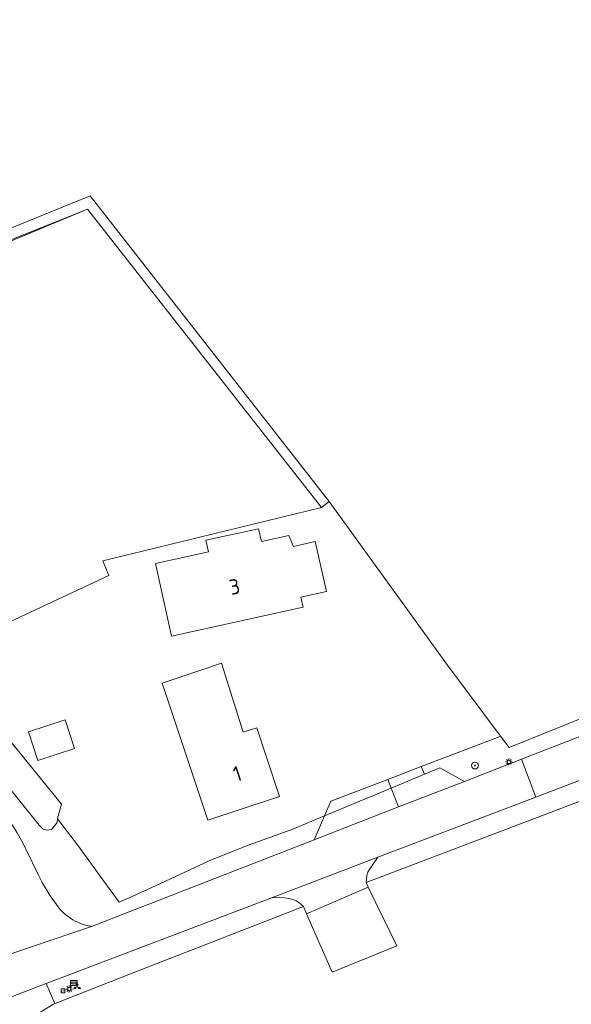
# Model space of a CAD drawing. Header units: metres. Extents: x 168032 to 180145, y 382923 to 399665.
# Tile 220 of 256: x 170783 to 170848, y 396230 to 396347. Entities that reach past the tile are written whole.
import ezdxf
from ezdxf.enums import TextEntityAlignment as Align

# ---------------------------------------------------------------- set-up
doc = ezdxf.new("R2010")
doc.units = ezdxf.units.M
doc.linetypes.add('IE-TERREINAFSCHEIDING', pattern=[10, 8, -2])
doc.layers.get('0').update_dxf_attribs({"color": 8, "lineweight": 18})
for name, color, linetype, lineweight in [('B-WE-GR-BOOM-S', 8, 'Continuous', 18), ('B-WE-GR-BOUWLAND-GV', 8, 'Continuous', 18), ('B-WE-GR-GROENVOORZIENING-GV', 8, 'Continuous', 18), ('B-WE-GR-HAAG-G', 8, 'GR-HAAG1', 18), ('B-WE-GR-HAAG-GV', 8, 'Continuous', 18), ('B-WE-IE-MEUBILAIR_WEGMEUBILAIR-S', 8, 'Continuous', 25), ('B-WE-IE-MEUBILAIR_WEGMEUBILAIR_VERKEERSBORD-S', 8, 'Continuous', 18), ('B-WE-IE-TERREINAFSCHEIDING-G', 8, 'IE-TERREINAFSCHEIDING', 18), ('B-WE-IE-TERREINAFSCHEIDING_KUNSTMATIG_HEKWERK-G', 8, 'IE-TERREINAFSCHEIDING-KUNSTMATIG', 18), ('B-WE-KL-ET_LS_OV_LICHTMAST-S', 8, 'Continuous', 18), ('B-WE-OG-BEBOUWING-GV', 8, 'Continuous', 18), ('B-WE-OG-BEBOUWING-T18', 8, 'Continuous', 18), ('B-WE-OG-TERREIN_ERF-GV', 8, 'Continuous', 18), ('B-WE-OG-TERREIN_ONBEGROEID-GV', 8, 'Continuous', 18), ('B-WE-OG-WATER_GREPPEL-GV', 8, 'Continuous', 18), ('B-WE-OG-WEG-GV', 8, 'Continuous', 18), ('B-WE-VH-VERHARDING_ASFALT-GV', 8, 'Continuous', 18), ('B-WE-VH-VERHARDING_BETONSTRAATSTEEN-GV', 8, 'Continuous', 18)]:
    doc.layers.add(name, color=color, linetype=linetype, lineweight=lineweight)
doc.styles.add('NLCS-ISO', font='NLCS-ISO.ttf')
doc.styles.add('NLCS-ISO-M200-T18', font='NLCS-ISO.ttf', dxfattribs={"height": 0.36})
doc.linetypes.add('GR-HAAG1', pattern='A,6,[176,NLCS.SHX,S=0.125,R=0,X=0,Y=0],-2', length=8)
doc.linetypes.add('IE-TERREINAFSCHEIDING-KUNSTMATIG', pattern='A,4,[82,NLCS.SHX,S=0.75,R=90,X=0,Y=0],4,-2', length=10)

# ---------------------------------------------------------------- blocks, each defined once
blk = doc.blocks.new('SIE-WEG_VERKEERSBORD_WEGWIJZER-SO')
at = {"linetype": 'ByBlock', "lineweight": 18}
h = blk.add_hatch(color=0, dxfattribs=at)
h.dxf.hatch_style = 1
h.paths.add_polyline_path([(0.5, 1), (0, 2), (-0.5, 1)])
h = blk.add_hatch(color=0, dxfattribs=at)
h.dxf.hatch_style = 1
h.paths.add_polyline_path([(-1.38, -0.22), (-2, -1.15), (-0.88, -1.09)])
h = blk.add_hatch(color=0, dxfattribs=at)
h.dxf.hatch_style = 1
h.paths.add_polyline_path([(1.38, -0.22), (2, -1.15), (0.88, -1.09)])
at = {"color": 0, "linetype": 'ByBlock', "lineweight": 18}
for points in [[(-1.13, -0.65), (0, 0)], [(0, 1), (0, 0)], [(1.13, -0.65), (0, 0)]]:
    blk.add_lwpolyline(points, dxfattribs=at)
for points in [[(0.5, 1), (0, 2), (-0.5, 1)], [(-1.38, -0.22), (-2, -1.15), (-0.88, -1.09)], [(1.38, -0.22), (2, -1.15), (0.88, -1.09)]]:
    blk.add_lwpolyline(points, close=True, dxfattribs=at)
blk = doc.blocks.new('SIE-WEG_VERKEERSBORD-SO')
at = {"color": 0, "linetype": 'ByBlock', "lineweight": 18}
blk.add_lwpolyline([(-1.125, -1.125), (1.125, -1.125), (1.125, 1.125), (-1.125, 1.125)], close=True, dxfattribs=at)
at = {"color": 0, "linetype": 'ByBlock', "lineweight": 18, "style": 'NLCS-ISO'}
blk.add_text('vb', height=1.5, dxfattribs=at).set_placement((0, 0), align=Align.MIDDLE_CENTER)
blk = doc.blocks.new('SIE-WEG_SCHRIKHEK-SO')
at = {"color": 0, "linetype": 'ByBlock', "lineweight": 18}
for points in [[(1.75, -1), (1.75, -2), (2, -2), (2, 2), (-2, 2), (-2, -2), (-1.75, -2), (-1.75, -1)], [(-2, 1), (2, 1)], [(-2, 0), (2, 0)], [(-1.75, 1), (-1.75, 0)], [(1.75, 0), (1.75, 1)], [(-2, -1), (2, -1)]]:
    blk.add_lwpolyline(points, dxfattribs=at)
blk = doc.blocks.new('SKL-ET_OV_LICHTMAST-SO')
at = {"color": 0, "linetype": 'ByBlock', "lineweight": 18}
for points in [[(-1.25, 0), (-2, 0)], [(-1.41, 1.41), (-0.88, 0.88)], [(0, 2), (0, 1.25)], [(0.88, 0.88), (1.41, 1.41)], [(2, 0), (1.25, 0)], [(-1.41, -1.41), (-0.88, -0.88)], [(0, -1.25), (0, -2)], [(0.88, -0.88), (1.41, -1.41)]]:
    blk.add_lwpolyline(points, dxfattribs=at)
blk.add_circle((0, 0), 1, dxfattribs=at)
blk = doc.blocks.new('SGR-BOOM_01-SO')
at = {"linetype": 'ByBlock', "lineweight": 18}
h = blk.add_hatch(color=0, dxfattribs=at)
h.dxf.hatch_style = 1
edge = h.paths.add_edge_path()
edge.add_arc((0, 0), 0.25, 0, 360)
at = {"color": 0, "linetype": 'ByBlock', "lineweight": 18}
for radius in [2, 0.25]:
    blk.add_circle((0, 0), radius, dxfattribs=at)

msp = doc.modelspace()

# ---------------------------------------------------------------- linework, layer by layer
at = {"layer": 'B-WE-GR-BOUWLAND-GV', "flags": 128}
for points in [[(170609.416, 396451.11), (170702.601, 396357.981), (170745.437, 396306.11), (170746.051, 396306.355), (170747.127, 396306.784), (170750.564, 396308.154), (170750.064, 396309.109), (170791.192, 396325.847), (170819.418, 396289.73), (170833.384, 396270.383), (170839.671, 396262.025), (170840.698, 396260.66), (170891.26, 396281.082)], [(170850.415, 396254.839), (170823.771, 396244.722), (170824.036, 396244.177), (170827.409, 396237.238), (170819.772, 396234.147), (170816.745, 396241.035), (170816.364, 396241.902), (170795.754, 396233.849), (170787.044, 396230.445), (170787.001, 396230.428), (170786.747, 396230.329)]]:
    msp.add_lwpolyline(points, dxfattribs=at)
msp.add_lwpolyline([(170747.127, 396306.784), (170774.245, 396272.066), (170793.371, 396280.981), (170792.683, 396282.716), (170818.508, 396289.034), (170790.858, 396324.246), (170750.86, 396307.589), (170750.564, 396308.154)], close=True, dxfattribs=at)
at = {"layer": 'B-WE-GR-GROENVOORZIENING-GV', "flags": 128}
msp.add_lwpolyline([(170826.748, 396255.886), (170826.347, 396256.918), (170819.619, 396254.325), (170818.865, 396252.59)], close=True, dxfattribs=at)
at = {"layer": 'B-WE-GR-HAAG-G', "flags": 128}
for points in [[(170787.775, 396253.972), (170781.005, 396262.32), (170777.826, 396266.239), (170773.831, 396271.165), (170773.415, 396271.679), (170747.207, 396304.889), (170746.051, 396306.355), (170747.127, 396306.784), (170790.858, 396324.246), (170818.508, 396289.034)], [(170793.371, 396280.981), (170774.245, 396272.066), (170773.415, 396271.679)]]:
    msp.add_lwpolyline(points, dxfattribs=at)
at = {"layer": 'B-WE-GR-HAAG-GV', "flags": 128}
for points in [[(170750.564, 396308.154), (170750.86, 396307.589), (170790.858, 396324.246), (170818.508, 396289.034), (170819.418, 396289.73), (170791.192, 396325.847), (170750.064, 396309.109)], [(170826.748, 396255.886), (170826.347, 396256.918), (170819.619, 396254.325), (170818.865, 396252.59)]]:
    msp.add_lwpolyline(points, close=True, dxfattribs=at)
at = {"layer": 'B-WE-IE-TERREINAFSCHEIDING-G', "flags": 128}
for points in [[(170815.115, 396251.022), (170810.927, 396249.523)], [(170809.847, 396249.145), (170805.22, 396247.29)]]:
    msp.add_lwpolyline(points, dxfattribs=at)
at = {"layer": 'B-WE-IE-TERREINAFSCHEIDING_KUNSTMATIG_HEKWERK-G', "flags": 128}
for points in [[(170819.418, 396289.73), (170833.384, 396270.383), (170839.671, 396262.025)], [(170793.371, 396280.981), (170792.683, 396282.716), (170818.508, 396289.034)]]:
    msp.add_lwpolyline(points, dxfattribs=at)
at = {"layer": 'B-WE-OG-BEBOUWING-GV', "flags": 128}
for points in [[(170800.801, 396273.817), (170816.342, 396277.238), (170816.079, 396278.435), (170819.101, 396279.115), (170817.775, 396285.007), (170815.197, 396284.427), (170814.629, 396285.725), (170811.4, 396285.014), (170811.069, 396286.518), (170804.844, 396285.148), (170805.145, 396283.78), (170798.911, 396282.408)], [(170809.264, 396262.49), (170806.688, 396270.621), (170804.375, 396269.852), (170799.677, 396268.291), (170805.063, 396252.081), (170813.552, 396254.901), (170812.006, 396259.552), (170810.862, 396263.017)], [(170788.224, 396263.951), (170783.87, 396262.535), (170784.974, 396259.14), (170789.328, 396260.556)]]:
    msp.add_lwpolyline(points, close=True, dxfattribs=at)
at = {"layer": 'B-WE-OG-TERREIN_ERF-GV', "flags": 128}
msp.add_lwpolyline([(170781.005, 396262.32), (170787.775, 396253.972), (170787.324, 396252.284), (170787.322, 396252.265), (170789.691, 396249.185), (170792.68, 396245.042), (170794.616, 396242.392), (170796.144, 396243.072), (170799.472, 396244.634), (170805.22, 396247.29), (170809.847, 396249.145), (170810.927, 396249.523), (170815.115, 396251.022), (170818.865, 396252.59), (170819.619, 396254.325), (170826.347, 396256.918), (170830.271, 396258.422), (170839.287, 396261.878), (170839.671, 396262.025), (170833.384, 396270.383), (170819.418, 396289.73), (170818.508, 396289.034), (170792.683, 396282.716), (170793.371, 396280.981), (170774.245, 396272.066)], dxfattribs=at)
for points in [[(170811.069, 396286.518), (170811.4, 396285.014), (170814.629, 396285.725), (170815.197, 396284.427), (170817.775, 396285.007), (170819.101, 396279.115), (170816.079, 396278.435), (170816.342, 396277.238), (170800.801, 396273.817), (170798.911, 396282.408), (170805.145, 396283.78), (170804.844, 396285.148)], [(170806.688, 396270.621), (170809.264, 396262.49), (170810.862, 396263.017), (170812.006, 396259.552), (170813.552, 396254.901), (170805.063, 396252.081), (170799.677, 396268.291), (170804.375, 396269.852)], [(170788.224, 396263.951), (170789.328, 396260.556), (170784.974, 396259.14), (170783.87, 396262.535)]]:
    msp.add_lwpolyline(points, close=True, dxfattribs=at)
at = {"layer": 'B-WE-OG-TERREIN_ONBEGROEID-GV', "flags": 128}
msp.add_lwpolyline([(170750.064, 396309.109), (170750.564, 396308.154), (170750.86, 396307.589), (170790.858, 396324.246), (170818.508, 396289.034), (170819.418, 396289.73), (170791.192, 396325.847)], close=True, dxfattribs=at)
at = {"layer": 'B-WE-OG-WATER_GREPPEL-GV', "flags": 128}
msp.add_lwpolyline([(170781.005, 396262.32), (170777.826, 396266.239), (170774.393, 396264.858), (170785.129, 396251.499), (170785.625, 396251.026), (170786.097, 396250.913), (170786.617, 396250.996), (170787.265, 396251.822), (170787.322, 396252.265), (170787.324, 396252.284), (170787.775, 396253.972)], close=True, dxfattribs=at)
at = {"layer": 'B-WE-OG-WEG-GV', "flags": 128}
for points in [[(170989.597, 396329.989), (170992.054, 396330.951), (170994.522, 396331.884), (170997.002, 396332.786), (170997.458, 396332.947), (170998.821, 396333.427), (170999.492, 396333.659), (171001.993, 396334.501), (171004.504, 396335.312), (171007.024, 396336.094), (171009.554, 396336.844), (171014.446, 396338.592), (171013.423, 396346.495), (171003.269, 396341.116), (170986.662, 396331.675), (170950.806, 396311.764), (170917.509, 396293.939), (170891.26, 396281.082), (170840.698, 396260.66), (170839.671, 396262.025), (170839.287, 396261.878), (170830.271, 396258.422), (170830.668, 396257.525)], [(170830.668, 396257.525), (170832.475, 396258.28), (170835.405, 396256.682), (170842.126, 396259.294), (170876.392, 396272.612), (170896.112, 396280.392), (170901.874, 396283.346), (170902.667, 396283.701), (170907.435, 396285.946), (170912.16, 396288.281), (170916.839, 396290.706), (170921.471, 396293.219), (170932.321, 396299.103), (170936.618, 396301.434), (170938.846, 396302.642), (170981.867, 396325.976)], [(170880.419, 396268.745), (170843.9, 396254.848), (170843.831, 396254.821), (170825.179, 396247.723), (170824.646, 396246.991), (170824.177, 396246.282), (170823.988, 396245.942), (170823.873, 396245.574), (170823.771, 396244.722), (170850.415, 396254.839)], [(170792.68, 396245.042), (170789.691, 396249.185), (170787.322, 396252.265), (170787.265, 396251.822), (170786.617, 396250.996), (170786.097, 396250.913), (170785.625, 396251.026), (170785.129, 396251.499), (170774.393, 396264.858), (170772.78, 396260.719)], [(170791.314, 396239.546), (170817.644, 396249.779), (170818.865, 396252.59), (170815.115, 396251.022), (170810.927, 396249.523), (170809.847, 396249.145), (170805.22, 396247.29), (170799.472, 396244.634), (170796.144, 396243.072), (170794.616, 396242.392), (170792.68, 396245.042)], [(170783.588, 396248.669), (170785.105, 396245.541)]]:
    msp.add_lwpolyline(points, dxfattribs=at)
at = {"layer": 'B-WE-OG-WEG-GV'}
for points in [[(170776.32, 396257.686, -0.1148914), (170783.588, 396248.669)], [(170785.105, 396245.541, 0.0463559), (170786.99, 396242.405)], [(170786.99, 396242.405, 0.2115041), (170791.314, 396239.546)]]:
    msp.add_lwpolyline(points, format="xyb", dxfattribs=at)
at = {"layer": 'B-WE-OG-WEG-GV', "flags": 128}
for points in [[(170816.364, 396241.902), (170815.846, 396242.356), (170815.509, 396242.58), (170815.138, 396242.737), (170814.679, 396242.846), (170814.177, 396242.918), (170812.717, 396242.98), (170785.989, 396232.809), (170787.001, 396230.428), (170787.044, 396230.445), (170795.754, 396233.849)], [(170786.747, 396230.329), (170787.001, 396230.428), (170785.989, 396232.809), (170784.954, 396232.415), (170778.828, 396230.084), (170779.104, 396229.72), (170779.469, 396229.869), (170784.335, 396228.793), (170784.355, 396228.806), (170785.541, 396229.561)]]:
    msp.add_lwpolyline(points, close=True, dxfattribs=at)
at = {"layer": 'B-WE-VH-VERHARDING_ASFALT-GV', "flags": 128}
for points in [[(170981.867, 396325.976), (170938.846, 396302.642), (170936.618, 396301.434), (170932.321, 396299.103), (170921.471, 396293.219), (170916.839, 396290.706), (170912.16, 396288.281), (170907.435, 396285.946), (170902.667, 396283.701), (170901.874, 396283.346), (170896.112, 396280.392), (170876.392, 396272.612), (170842.126, 396259.294), (170843.831, 396254.821), (170843.9, 396254.848), (170880.419, 396268.745), (170886.38, 396271.129), (170898.822, 396276.393), (170917.615, 396285.455), (170935.679, 396295.141), (170944.44, 396299.934)], [(170785.105, 396245.541), (170783.588, 396248.669)], [(170779.264, 396235.479), (170782.05, 396236.403), (170791.314, 396239.546)]]:
    msp.add_lwpolyline(points, dxfattribs=at)
msp.add_lwpolyline([(170822.481, 396246.696), (170825.179, 396247.723), (170843.831, 396254.821), (170842.126, 396259.294), (170835.405, 396256.682), (170827.616, 396253.654), (170817.644, 396249.779), (170791.314, 396239.546), (170782.05, 396236.403), (170779.264, 396235.479), (170775.837, 396234.034), (170778.828, 396230.084), (170784.954, 396232.415), (170785.989, 396232.809), (170812.717, 396242.98)], close=True, dxfattribs=at)
at = {"layer": 'B-WE-VH-VERHARDING_ASFALT-GV'}
for points in [[(170783.588, 396248.669, 0.1148914), (170776.32, 396257.686)], [(170786.99, 396242.405, -0.0463559), (170785.105, 396245.541)], [(170791.314, 396239.546, -0.2115041), (170786.99, 396242.405)]]:
    msp.add_lwpolyline(points, format="xyb", dxfattribs=at)
at = {"layer": 'B-WE-VH-VERHARDING_BETONSTRAATSTEEN-GV', "flags": 128}
for points in [[(170830.668, 396257.525), (170830.271, 396258.422), (170826.347, 396256.918), (170826.748, 396255.886)], [(170835.405, 396256.682), (170832.475, 396258.28), (170830.668, 396257.525), (170826.748, 396255.886), (170827.616, 396253.654)], [(170827.616, 396253.654), (170826.748, 396255.886), (170818.865, 396252.59), (170817.644, 396249.779)], [(170816.364, 396241.902), (170816.745, 396241.035), (170824.036, 396244.177), (170823.771, 396244.722), (170823.873, 396245.574), (170823.988, 396245.942), (170824.177, 396246.282), (170824.646, 396246.991), (170825.179, 396247.723), (170822.481, 396246.696), (170812.717, 396242.98), (170814.177, 396242.918), (170814.679, 396242.846), (170815.138, 396242.737), (170815.509, 396242.58), (170815.846, 396242.356)], [(170816.745, 396241.035), (170819.772, 396234.147), (170827.409, 396237.238), (170824.036, 396244.177)]]:
    msp.add_lwpolyline(points, close=True, dxfattribs=at)

# ---------------------------------------------------------------- block references
at = {"layer": 'B-WE-GR-BOOM-S', "xscale": 0.2, "yscale": 0.2, "zscale": 0.2}
msp.add_blockref('SGR-BOOM_01-SO', (170836.642, 396258.547), dxfattribs=at)
at = {"layer": 'B-WE-IE-MEUBILAIR_WEGMEUBILAIR-S', "xscale": 0.2, "yscale": 0.2, "zscale": 0.2}
for name, p in [('SIE-WEG_SCHRIKHEK-SO', (170789.247, 396232.755)), ('SIE-WEG_VERKEERSBORD-SO', (170787.967, 396231.932))]:
    msp.add_blockref(name, p, dxfattribs=at)
at = {"layer": 'B-WE-IE-MEUBILAIR_WEGMEUBILAIR_VERKEERSBORD-S', "xscale": 0.2, "yscale": 0.2, "zscale": 0.2}
msp.add_blockref('SIE-WEG_VERKEERSBORD_WEGWIJZER-SO', (170789.638, 396232.415), dxfattribs=at)
at = {"layer": 'B-WE-KL-ET_LS_OV_LICHTMAST-S', "xscale": 0.2, "yscale": 0.2, "zscale": 0.2}
for p in [(170840.644, 396258.981), (170788.699, 396232.153)]:
    msp.add_blockref('SKL-ET_OV_LICHTMAST-SO', p, dxfattribs=at)

# ---------------------------------------------------------------- texts
at = {"layer": 'B-WE-OG-BEBOUWING-T18', "style": 'NLCS-ISO-M200-T18'}
for s, rotation, p in [('3', 12.4, (170808.236, 396279.677)), ('1', 18.3, (170808.56, 396257.589))]:
    msp.add_text(s, height=1.8, rotation=rotation, dxfattribs=at).set_placement(p, align=Align.MIDDLE)

doc.saveas('drawing.dxf')
